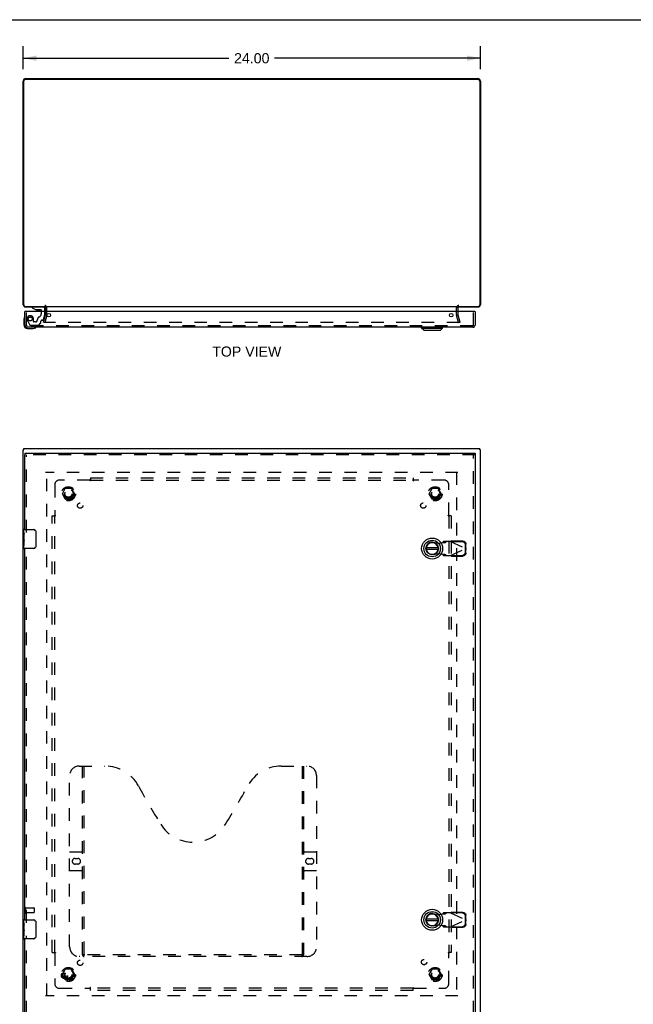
# Model space of a CAD drawing. Header units: inches. Extents: x 0 to 120, y 0 to 78.
# Tile 3 of 4: x 28 to 60, y 26 to 78. Entities that reach past the tile are written whole.
import ezdxf

# ---------------------------------------------------------------- set-up
doc = ezdxf.new("R2010")
doc.units = ezdxf.units.IN
doc.header["$LTSCALE"] = 6.625984
doc.header["$MEASUREMENT"] = 0
doc.linetypes.add('HIDDEN', pattern=[0.2, 0.1, -0.1])
doc.layers.get('0').update_dxf_attribs({"linetype": 'CONTINUOUS'})
for name, color, linetype in [('DEFAULT_2', 8, 'HIDDEN'), ('DIMENSIONS', 7, 'CONTINUOUS'), ('DOOR_ASSEMBLY', 7, 'CONTINUOUS'), ('SUBPANEL', 7, 'CONTINUOUS')]:
    doc.layers.add(name, color=color, linetype=linetype)
doc.styles.get("Standard").update_dxf_attribs({"font": 'arial.ttf'})
doc.dimstyles.new('DIMSTYLE_1', dxfattribs={"dimtxt": 0.531496, "dimasz": 0.708661, "dimexe": 0.09, "dimexo": 0.07, "dimgap": 0.0375, "dimtad": 0, "dimtih": 1, "dimtoh": 1, "dimzin": 4, "dimdsep": 46, "dimtxsty": 'Standard', "dimblk": '_FILLED', "dimblk1": '_FILLED', "dimblk2": '_FILLED', "dimcen": 0.09, "dimadec": 3, "dimazin": 1, "dimtfac": 1, "dimtdec": 3, "dimtofl": 0, "dimtmove": 0, "dimatfit": 3, "dimldrblk": '_FILLED', "dimfxl": 0, "dimtolj": 1, "dimtzin": 4, "dimarcsym": 0})

# ---------------------------------------------------------------- blocks, each defined once
blk = doc.blocks.new('_FILLED')
at = {"color": 0, "linetype": 'ByBlock'}
blk.add_solid([(0, 0), (-1, 0.2), (-1, -0.2)], dxfattribs=at)
blk = doc.blocks.new('*D1')
at = {"layer": 'DIMENSIONS', "color": 2, "linetype": 'Continuous'}
for p, q in [((28.207, 75.362), (28.207, 76.567)), ((52.207, 75.362), (52.207, 76.567)), ((28.207, 75.929), (39.012, 75.929)), ((52.207, 75.929), (41.401, 75.929))]:
    blk.add_line(p, q, dxfattribs=at)
at = {"layer": 'DIMENSIONS', "color": 2, "linetype": 'Continuous', "xscale": 0.7086614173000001, "yscale": 0.7086614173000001, "zscale": 0.7086614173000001, "rotation": 180}
blk.add_blockref('_FILLED', (28.207, 75.929), dxfattribs=at)
at = {"layer": 'DIMENSIONS', "color": 2, "linetype": 'Continuous', "xscale": 0.7086614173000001, "yscale": 0.7086614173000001, "zscale": 0.7086614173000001}
blk.add_blockref('_FILLED', (52.207, 75.929), dxfattribs=at)
at = {"layer": 'DIMENSIONS', "color": 2, "linetype": 'Continuous', "insert": (40.207, 76.195), "char_height": 0.5315, "width": 1.85727, "attachment_point": 2, "line_spacing_factor": 0.9}
blk.add_mtext('24.00', dxfattribs=at)

msp = doc.modelspace()

# ---------------------------------------------------------------- linework, layer by layer
at = {"color": 7, "linetype": 'Continuous'}
for p, q in [((0, 77.953), (120.472, 77.953)), ((28.207, 55.354), (28.24, 55.354)), ((28.24, 55.354), (28.24, 55.429)), ((52.174, 55.354), (52.174, 55.429)), ((52.207, 55.354), (52.174, 55.354))]:
    msp.add_line(p, q, dxfattribs=at)
at = {"color": 3, "linetype": 'Continuous'}
for p, q in [((28.207, 62.983), (28.207, 74.73)), ((28.24, 62.969), (28.24, 74.733)), ((52.094, 74.813), (28.32, 74.813)), ((28.343, 74.866), (52.071, 74.866)), ((52.174, 74.733), (52.174, 62.969)), ((52.207, 74.73), (52.207, 62.983)), ((28.32, 62.889), (29.382, 62.889)), ((28.324, 62.866), (29.369, 62.866)), ((51.032, 62.866), (29.382, 62.866)), ((29.382, 62.623), (29.382, 62.824)), ((51.032, 62.889), (52.094, 62.889)), ((51.032, 62.824), (51.032, 62.623)), ((51.045, 62.866), (52.09, 62.866)), ((28.207, 25.504), (28.207, 55.354)), ((28.24, 55.429), (52.174, 55.429)), ((52.207, 25.504), (52.207, 55.354))]:
    msp.add_line(p, q, dxfattribs=at)
for centre, radius, start, end in [((28.343, 74.73), 0.136, 90, 180), ((28.32, 74.733), 0.08, 90, 180), ((52.071, 74.73), 0.136, 0, 90), ((52.094, 74.733), 0.08, 0, 90), ((28.324, 62.983), 0.117, 180, 270), ((28.32, 62.969), 0.08, 180, 270), ((29.34, 62.824), 0.042, 0, 90), ((51.074, 62.824), 0.042, 90, 180), ((52.09, 62.983), 0.117, 270, 360), ((52.094, 62.969), 0.08, 270, 360)]:
    msp.add_arc(centre, radius, start, end, dxfattribs=at)
at = {"layer": 'DEFAULT_2', "color": 8, "linetype": 'HIDDEN'}
for p, q in [((29.382, 62.465), (29.382, 62.623)), ((29.457, 62.465), (29.457, 62.824)), ((50.957, 62.465), (50.957, 62.824)), ((51.032, 62.623), (51.032, 62.465)), ((29.277, 62.073), (29.381, 62.459)), ((29.35, 62.053), (29.277, 62.073)), ((51.109, 62.053), (29.304, 62.053)), ((29.453, 62.439), (29.35, 62.053)), ((51.064, 62.053), (50.96, 62.439)), ((51.033, 62.459), (51.136, 62.073)), ((51.064, 62.053), (51.136, 62.073)), ((51.032, 54.179), (29.382, 54.179)), ((29.457, 26.679), (29.457, 54.179)), ((50.957, 54.179), (50.957, 26.679)), ((30.264, 53.059), (30.419, 53.326)), ((30.736, 53.331), (30.427, 53.331)), ((30.745, 53.326), (30.899, 53.059)), ((49.514, 53.059), (49.669, 53.326)), ((49.986, 53.331), (49.677, 53.331)), ((49.995, 53.326), (50.149, 53.059)), ((30.419, 52.781), (30.264, 53.049)), ((30.736, 52.776), (30.427, 52.776)), ((30.899, 53.049), (30.745, 52.781)), ((49.669, 52.781), (49.514, 53.049)), ((49.986, 52.776), (49.677, 52.776)), ((50.149, 53.049), (49.995, 52.781)), ((28.282, 31.321), (28.282, 31.037)), ((28.325, 31.321), (28.325, 31.037)), ((28.325, 31.303), (28.772, 31.303)), ((28.325, 31.055), (28.772, 31.055)), ((28.782, 31.293), (28.782, 31.065)), ((30.264, 27.809), (30.419, 28.076)), ((30.736, 28.081), (30.427, 28.081)), ((30.745, 28.076), (30.899, 27.809)), ((49.514, 27.809), (49.669, 28.076)), ((49.986, 28.081), (49.677, 28.081)), ((49.995, 28.076), (50.149, 27.809)), ((30.419, 27.531), (30.264, 27.799)), ((30.736, 27.526), (30.427, 27.526)), ((30.899, 27.799), (30.745, 27.531)), ((49.669, 27.531), (49.514, 27.799)), ((49.986, 27.526), (49.677, 27.526)), ((50.149, 27.799), (49.995, 27.531)), ((51.032, 26.679), (29.382, 26.679))]:
    msp.add_line(p, q, dxfattribs=at)
for points in [[(29.285, 62.077), (29.285, 62.076), (29.285, 62.074), (29.284, 62.073)], [(29.284, 62.073), (29.284, 62.072), (29.285, 62.07), (29.285, 62.069), (29.285, 62.067), (29.286, 62.065), (29.287, 62.064), (29.288, 62.062), (29.289, 62.061), (29.29, 62.059), (29.291, 62.058), (29.293, 62.057), (29.294, 62.056), (29.296, 62.055), (29.297, 62.055)], [(29.304, 62.053), (29.303, 62.053), (29.301, 62.054), (29.299, 62.054), (29.297, 62.055)], [(51.129, 62.073), (51.129, 62.072), (51.129, 62.07), (51.129, 62.069), (51.128, 62.067), (51.128, 62.065), (51.127, 62.064), (51.126, 62.062), (51.125, 62.061), (51.124, 62.059), (51.122, 62.058), (51.121, 62.057), (51.119, 62.056), (51.118, 62.055), (51.116, 62.055), (51.114, 62.054), (51.113, 62.054), (51.111, 62.053), (51.109, 62.053)], [(51.128, 62.077), (51.129, 62.076), (51.129, 62.074), (51.129, 62.073)]]:
    msp.add_lwpolyline(points, dxfattribs=at)
for centre, radius in [((30.582, 53.054), 0.372), ((30.582, 53.054), 0.356), ((49.832, 53.054), 0.372), ((49.832, 53.054), 0.356), ((30.582, 53.054), 0.204), ((30.582, 53.054), 0.183), ((49.832, 53.054), 0.204), ((49.832, 53.054), 0.183), ((30.582, 27.804), 0.372), ((30.582, 27.804), 0.356), ((30.582, 27.804), 0.204), ((30.582, 27.804), 0.183), ((49.832, 27.804), 0.372), ((49.832, 27.804), 0.356), ((49.832, 27.804), 0.204), ((49.832, 27.804), 0.183)]:
    msp.add_circle(centre, radius, dxfattribs=at)
for centre, radius, start, end in [((29.34, 62.824), 0.117, 0, 90), ((51.074, 62.824), 0.117, 90, 180), ((29.357, 62.465), 0.025, 345, 360), ((29.357, 62.465), 0.1, 345, 360), ((51.057, 62.465), 0.1, 180, 195), ((51.057, 62.465), 0.025, 180, 195), ((30.427, 53.321), 0.01, 90.0113, 149.988), ((30.736, 53.321), 0.01, 30.0108, 89.9876), ((49.677, 53.321), 0.01, 90.0113, 149.988), ((49.986, 53.321), 0.01, 30.0108, 89.9876), ((30.273, 53.054), 0.01, 150.0117, 209.9873), ((30.427, 52.786), 0.01, 210.0108, 269.9876), ((30.736, 52.786), 0.01, 270.0113, 329.988), ((30.891, 53.054), 0.01, 330.0117, 29.9873), ((49.523, 53.054), 0.01, 150.0117, 209.9873), ((49.677, 52.786), 0.01, 210.0108, 269.9876), ((49.986, 52.786), 0.01, 270.0113, 329.988), ((50.141, 53.054), 0.01, 330.0117, 29.9873), ((28.303, 31.321), 0.0215, 0, 180), ((28.303, 31.037), 0.0215, 180, 360), ((28.772, 31.293), 0.01, 0, 90), ((28.772, 31.065), 0.01, 270, 360), ((30.427, 28.071), 0.01, 90.0113, 149.988), ((30.736, 28.071), 0.01, 30.0108, 89.9876), ((49.677, 28.071), 0.01, 90.0113, 149.988), ((49.986, 28.071), 0.01, 30.0108, 89.9876), ((30.273, 27.804), 0.01, 150.0117, 209.9873), ((30.427, 27.536), 0.01, 210.0108, 269.9876), ((30.736, 27.536), 0.01, 270.0113, 329.988), ((30.891, 27.804), 0.01, 330.0117, 29.9873), ((49.523, 27.804), 0.01, 150.0117, 209.9873), ((49.677, 27.536), 0.01, 210.0108, 269.9876), ((49.986, 27.536), 0.01, 270.0113, 329.988), ((50.141, 27.804), 0.01, 330.0117, 29.9873)]:
    msp.add_arc(centre, radius, start, end, dxfattribs=at)
at = {"layer": 'DOOR_ASSEMBLY', "color": 3, "linetype": 'Continuous'}
for p, q in [((28.302, 61.915), (28.302, 62.623)), ((51.912, 62.623), (28.317, 62.623)), ((51.927, 62.623), (51.927, 61.915)), ((51.81, 61.798), (28.419, 61.798)), ((28.302, 55.179), (51.927, 55.179)), ((28.302, 51.179), (28.302, 55.104)), ((51.927, 55.104), (51.927, 25.754)), ((28.302, 30.679), (28.302, 50.179)), ((28.302, 25.754), (28.302, 29.679))]:
    msp.add_line(p, q, dxfattribs=at)
at = {"layer": 'DOOR_ASSEMBLY', "color": 7, "linetype": 'Continuous'}
for p, q in [((28.317, 62.623), (28.302, 62.623)), ((28.676, 62.866), (28.676, 62.827)), ((28.676, 62.827), (28.852, 62.728)), ((28.852, 62.728), (29.129, 62.728)), ((28.94, 62.711), (29.08, 62.711)), ((29.16, 62.697), (29.16, 62.623)), ((29.345, 62.623), (29.345, 62.787)), ((51.912, 62.623), (51.927, 62.623)), ((28.242, 62.227), (28.242, 61.938)), ((28.442, 61.738), (28.731, 61.738)), ((49.126, 61.759), (49.126, 61.798)), ((49.126, 61.759), (50.228, 61.759)), ((49.244, 61.64), (49.126, 61.759)), ((49.244, 61.64), (50.11, 61.64)), ((50.11, 61.64), (50.228, 61.759)), ((50.228, 61.759), (50.228, 61.798)), ((28.302, 55.179), (28.302, 55.104)), ((51.927, 55.179), (51.927, 55.104)), ((28.242, 51.02), (28.242, 51.164)), ((28.242, 50.764), (28.242, 51.016)), ((28.251, 50.962), (28.242, 50.962)), ((28.242, 50.794), (28.252, 50.794)), ((28.242, 50.194), (28.242, 50.761)), ((28.245, 50.731), (28.242, 50.731)), ((28.252, 50.794), (28.252, 50.951)), ((28.257, 51.179), (28.767, 51.179)), ((28.867, 51.079), (28.867, 50.279)), ((28.242, 50.599), (28.251, 50.599)), ((28.242, 50.563), (28.252, 50.563)), ((28.242, 50.5), (28.252, 50.5)), ((28.242, 50.333), (28.252, 50.333)), ((28.252, 50.61), (28.252, 50.663)), ((28.252, 50.333), (28.252, 50.563)), ((28.767, 50.179), (28.257, 50.179)), ((49.989, 50.218), (49.364, 50.218)), ((49.364, 50.139), (49.989, 50.139)), ((28.242, 30.52), (28.242, 30.664)), ((28.242, 30.264), (28.242, 30.516)), ((28.257, 30.679), (28.767, 30.679)), ((28.867, 30.579), (28.867, 29.779)), ((49.989, 30.718), (49.364, 30.718)), ((49.364, 30.639), (49.989, 30.639)), ((28.251, 30.462), (28.242, 30.462)), ((28.242, 30.294), (28.252, 30.294)), ((28.242, 29.694), (28.242, 30.261)), ((28.245, 30.231), (28.242, 30.231)), ((28.242, 30.099), (28.251, 30.099)), ((28.242, 30.063), (28.252, 30.063)), ((28.242, 30), (28.252, 30)), ((28.252, 30.294), (28.252, 30.451)), ((28.252, 30.11), (28.252, 30.163)), ((28.252, 29.833), (28.252, 30.063)), ((28.242, 29.833), (28.252, 29.833)), ((28.767, 29.679), (28.257, 29.679))]:
    msp.add_line(p, q, dxfattribs=at)
at = {"layer": 'DOOR_ASSEMBLY', "color": 8, "linetype": 'HIDDEN'}
for p, q in [((28.377, 61.915), (28.377, 62.623)), ((29.266, 62.866), (28.676, 62.866)), ((29.16, 62.623), (29.16, 62.513)), ((29.345, 62.456), (29.345, 62.623)), ((51.852, 61.915), (51.852, 62.623)), ((28.428, 62.15), (28.562, 61.917)), ((28.749, 62.103), (28.749, 62.236)), ((28.859, 62.087), (28.765, 62.087)), ((29.143, 62.04), (29.143, 62.118)), ((29.202, 62.177), (29.246, 62.177)), ((29.276, 62.2), (29.345, 62.456)), ((51.81, 61.873), (28.419, 61.873)), ((28.588, 61.902), (29.001, 61.902)), ((29.022, 61.911), (29.137, 62.026)), ((51.927, 55.104), (28.302, 55.104)), ((28.377, 51.024), (28.377, 55.104)), ((51.852, 25.754), (51.852, 55.104)), ((28.377, 30.524), (28.377, 50.334)), ((49.737, 50.508), (50.031, 50.454)), ((50.031, 50.454), (50.228, 50.492)), ((50.228, 50.492), (50.26, 50.494)), ((50.273, 50.553), (50.232, 50.507)), ((50.232, 50.507), (50.387, 50.507)), ((50.647, 50.553), (50.273, 50.553)), ((50.387, 50.507), (50.429, 50.553)), ((50.647, 50.553), (51.435, 50.179)), ((50.647, 49.805), (51.435, 50.179)), ((50.676, 50.539), (50.695, 50.581)), ((51.266, 50.529), (50.676, 50.539)), ((51.286, 50.571), (50.695, 50.581)), ((51.428, 50.182), (51.425, 50.375)), ((51.425, 49.983), (51.428, 50.176)), ((51.448, 50.223), (51.428, 50.182)), ((51.428, 50.176), (51.448, 50.134)), ((51.439, 50.194), (51.435, 50.179)), ((51.435, 50.179), (51.439, 50.163)), ((51.444, 50.209), (51.439, 50.194)), ((51.439, 50.163), (51.444, 50.149)), ((51.448, 50.223), (51.444, 50.209)), ((51.448, 50.223), (51.445, 50.416)), ((50.031, 49.903), (49.737, 49.849)), ((50.228, 49.865), (50.031, 49.903)), ((50.387, 49.851), (50.232, 49.851)), ((50.232, 49.851), (50.273, 49.805)), ((50.273, 49.805), (50.647, 49.805)), ((50.429, 49.805), (50.387, 49.851)), ((50.663, 49.795), (50.647, 49.805)), ((50.676, 49.818), (51.266, 49.828)), ((50.695, 49.776), (50.676, 49.818)), ((50.695, 49.776), (51.286, 49.786)), ((51.444, 50.149), (51.448, 50.134)), ((51.445, 49.941), (51.448, 50.134)), ((31.147, 38.754), (32.502, 38.754)), ((31.322, 28.844), (31.322, 38.754)), ((31.402, 28.874), (31.402, 38.754)), ((41.752, 38.754), (43.107, 38.754)), ((42.852, 38.754), (42.852, 28.874)), ((42.932, 38.754), (42.932, 28.844)), ((30.647, 29.254), (30.647, 38.254)), ((43.607, 38.254), (43.607, 29.254)), ((30.647, 34.254), (31.282, 34.254)), ((42.972, 34.254), (43.607, 34.254)), ((30.933, 33.904), (31.07, 33.904)), ((43.183, 33.904), (43.32, 33.904)), ((31.282, 33.254), (30.647, 33.254)), ((31.07, 33.604), (30.933, 33.604)), ((43.607, 33.254), (42.972, 33.254)), ((43.32, 33.604), (43.183, 33.604)), ((50.273, 31.053), (50.232, 31.007)), ((50.647, 31.053), (50.273, 31.053)), ((50.387, 31.007), (50.429, 31.053)), ((50.647, 31.053), (51.435, 30.679)), ((50.676, 31.039), (50.695, 31.081)), ((51.266, 31.029), (50.676, 31.039)), ((51.286, 31.071), (50.695, 31.081)), ((49.737, 31.008), (50.031, 30.954)), ((50.031, 30.954), (50.228, 30.992)), ((50.228, 30.992), (50.26, 30.994)), ((50.232, 31.007), (50.387, 31.007)), ((50.647, 30.305), (51.435, 30.679)), ((51.428, 30.682), (51.425, 30.875)), ((51.425, 30.483), (51.428, 30.676)), ((51.448, 30.723), (51.428, 30.682)), ((51.428, 30.676), (51.448, 30.634)), ((51.439, 30.694), (51.435, 30.679)), ((51.435, 30.679), (51.439, 30.663)), ((51.444, 30.709), (51.439, 30.694)), ((51.439, 30.663), (51.444, 30.649)), ((51.448, 30.723), (51.444, 30.709)), ((51.444, 30.649), (51.448, 30.634)), ((51.448, 30.723), (51.445, 30.916)), ((51.445, 30.441), (51.448, 30.634)), ((50.031, 30.403), (49.737, 30.349)), ((50.228, 30.365), (50.031, 30.403)), ((50.387, 30.351), (50.232, 30.351)), ((50.232, 30.351), (50.273, 30.305)), ((50.273, 30.305), (50.647, 30.305)), ((50.429, 30.305), (50.387, 30.351)), ((50.663, 30.295), (50.647, 30.305)), ((50.676, 30.318), (51.266, 30.328)), ((50.695, 30.276), (50.676, 30.318)), ((50.695, 30.276), (51.286, 30.286)), ((28.377, 25.754), (28.377, 29.834)), ((43.107, 28.754), (31.147, 28.754)), ((42.848, 28.834), (31.406, 28.834))]:
    msp.add_line(p, q, dxfattribs=at)
at = {"layer": 'DOOR_ASSEMBLY', "color": 7, "linetype": 'Continuous'}
for points in [[(28.242, 51.02), (28.242, 51.016), (28.243, 51.012), (28.243, 51.007), (28.245, 51.001), (28.246, 50.994), (28.247, 50.986), (28.249, 50.978), (28.25, 50.969), (28.251, 50.96), (28.252, 50.951)], [(28.242, 50.764), (28.242, 50.756), (28.243, 50.749), (28.243, 50.74), (28.244, 50.732), (28.246, 50.723), (28.247, 50.714), (28.248, 50.705), (28.249, 50.696), (28.25, 50.687), (28.251, 50.679), (28.251, 50.671), (28.252, 50.663)], [(28.86, 51.115), (28.862, 51.109), (28.864, 51.103), (28.865, 51.097), (28.866, 51.091), (28.867, 51.085), (28.867, 51.079)], [(28.252, 50.61), (28.251, 50.604), (28.251, 50.598), (28.25, 50.592), (28.25, 50.586), (28.249, 50.58), (28.249, 50.574)], [(28.867, 50.279), (28.867, 50.272), (28.866, 50.266), (28.865, 50.26), (28.864, 50.254), (28.862, 50.248), (28.86, 50.242)], [(28.242, 30.52), (28.242, 30.516), (28.243, 30.512), (28.243, 30.507), (28.245, 30.501), (28.246, 30.494), (28.247, 30.486), (28.249, 30.478), (28.25, 30.469), (28.251, 30.46), (28.252, 30.451)], [(28.86, 30.615), (28.862, 30.609), (28.864, 30.603), (28.865, 30.597), (28.866, 30.591), (28.867, 30.585), (28.867, 30.579)], [(28.242, 30.264), (28.242, 30.256), (28.243, 30.249), (28.243, 30.24), (28.244, 30.232), (28.246, 30.223), (28.247, 30.214), (28.248, 30.205), (28.249, 30.196), (28.25, 30.187), (28.251, 30.179), (28.251, 30.171), (28.252, 30.163)], [(28.252, 30.11), (28.251, 30.104), (28.251, 30.098), (28.25, 30.092), (28.25, 30.086), (28.249, 30.08), (28.249, 30.074)], [(28.867, 29.779), (28.867, 29.772), (28.866, 29.766), (28.865, 29.76), (28.864, 29.754), (28.862, 29.748), (28.86, 29.742)]]:
    msp.add_lwpolyline(points, dxfattribs=at)
at = {"layer": 'DOOR_ASSEMBLY', "color": 8, "linetype": 'HIDDEN'}
for points in [[(50.232, 50.507), (50.232, 50.504), (50.231, 50.502), (50.231, 50.499), (50.23, 50.497), (50.229, 50.494), (50.228, 50.492)], [(50.26, 50.494), (50.276, 50.495), (50.291, 50.496), (50.305, 50.497), (50.319, 50.498), (50.332, 50.499), (50.344, 50.5), (50.354, 50.501), (50.364, 50.502), (50.372, 50.503), (50.378, 50.504), (50.383, 50.505), (50.387, 50.507)], [(50.647, 50.553), (50.663, 50.562), (50.671, 50.567), (50.679, 50.572), (50.687, 50.576), (50.695, 50.581)], [(51.425, 50.375), (51.424, 50.39), (51.421, 50.404), (51.417, 50.419), (51.412, 50.433), (51.405, 50.446), (51.397, 50.459), (51.388, 50.471), (51.377, 50.483), (51.366, 50.493), (51.353, 50.502), (51.34, 50.51), (51.326, 50.516), (51.312, 50.522), (51.297, 50.526), (51.281, 50.528), (51.266, 50.529)], [(51.286, 50.571), (51.301, 50.57), (51.316, 50.567), (51.331, 50.563), (51.346, 50.558), (51.36, 50.551), (51.373, 50.544), (51.385, 50.534), (51.397, 50.524), (51.407, 50.513), (51.417, 50.501), (51.425, 50.488), (51.432, 50.474), (51.437, 50.46), (51.441, 50.446), (51.444, 50.431), (51.445, 50.416)], [(50.387, 49.851), (50.383, 49.852), (50.378, 49.853), (50.372, 49.854), (50.364, 49.855), (50.354, 49.856), (50.344, 49.857), (50.332, 49.858), (50.319, 49.859), (50.305, 49.86), (50.291, 49.861), (50.276, 49.862), (50.26, 49.863), (50.228, 49.865)], [(50.228, 49.865), (50.229, 49.863), (50.23, 49.86), (50.231, 49.858), (50.231, 49.855), (50.232, 49.853), (50.232, 49.851)], [(50.695, 49.776), (50.687, 49.781), (50.679, 49.786), (50.671, 49.79), (50.663, 49.795)], [(51.266, 49.828), (51.281, 49.829), (51.297, 49.832), (51.312, 49.835), (51.326, 49.841), (51.34, 49.847), (51.353, 49.855), (51.366, 49.864), (51.377, 49.874), (51.388, 49.886), (51.397, 49.898), (51.405, 49.911), (51.412, 49.924), (51.417, 49.938), (51.421, 49.953), (51.424, 49.968), (51.425, 49.983)], [(51.445, 49.941), (51.444, 49.926), (51.441, 49.911), (51.437, 49.897), (51.432, 49.883), (51.425, 49.869), (51.417, 49.856), (51.407, 49.844), (51.397, 49.833), (51.385, 49.823), (51.373, 49.814), (51.36, 49.806), (51.346, 49.799), (51.331, 49.794), (51.316, 49.79), (51.301, 49.787), (51.286, 49.786)], [(50.647, 31.053), (50.663, 31.062), (50.671, 31.067), (50.679, 31.072), (50.687, 31.076), (50.695, 31.081)], [(51.425, 30.875), (51.424, 30.89), (51.421, 30.904), (51.417, 30.919), (51.412, 30.933), (51.405, 30.946), (51.397, 30.959), (51.388, 30.971), (51.377, 30.983), (51.366, 30.993), (51.353, 31.002), (51.34, 31.01), (51.326, 31.016), (51.312, 31.022), (51.297, 31.026), (51.281, 31.028), (51.266, 31.029)], [(51.286, 31.071), (51.301, 31.07), (51.316, 31.067), (51.331, 31.063), (51.346, 31.058), (51.36, 31.051), (51.373, 31.044), (51.385, 31.034), (51.397, 31.024), (51.407, 31.013), (51.417, 31.001), (51.425, 30.988), (51.432, 30.974), (51.437, 30.96), (51.441, 30.946), (51.444, 30.931), (51.445, 30.916)], [(50.232, 31.007), (50.232, 31.004), (50.231, 31.002), (50.231, 30.999), (50.23, 30.997), (50.229, 30.994), (50.228, 30.992)], [(50.26, 30.994), (50.276, 30.995), (50.291, 30.996), (50.305, 30.997), (50.319, 30.998), (50.332, 30.999), (50.344, 31), (50.354, 31.001), (50.364, 31.002), (50.372, 31.003), (50.378, 31.004), (50.383, 31.005), (50.387, 31.007)], [(50.387, 30.351), (50.383, 30.352), (50.378, 30.353), (50.372, 30.354), (50.364, 30.355), (50.354, 30.356), (50.344, 30.357), (50.332, 30.358), (50.319, 30.359), (50.305, 30.36), (50.291, 30.361), (50.276, 30.362), (50.26, 30.363), (50.228, 30.365)], [(50.228, 30.365), (50.229, 30.363), (50.23, 30.36), (50.231, 30.358), (50.231, 30.355), (50.232, 30.353), (50.232, 30.351)], [(50.695, 30.276), (50.687, 30.281), (50.679, 30.286), (50.671, 30.29), (50.663, 30.295)], [(51.266, 30.328), (51.281, 30.329), (51.297, 30.332), (51.312, 30.335), (51.326, 30.341), (51.34, 30.347), (51.353, 30.355), (51.366, 30.364), (51.377, 30.374), (51.388, 30.386), (51.397, 30.398), (51.405, 30.411), (51.412, 30.424), (51.417, 30.438), (51.421, 30.453), (51.424, 30.468), (51.425, 30.483)], [(51.445, 30.441), (51.444, 30.426), (51.441, 30.411), (51.437, 30.397), (51.432, 30.383), (51.425, 30.369), (51.417, 30.356), (51.407, 30.344), (51.397, 30.333), (51.385, 30.323), (51.373, 30.314), (51.36, 30.306), (51.346, 30.299), (51.331, 30.294), (51.316, 30.29), (51.301, 30.287), (51.286, 30.286)], [(31.312, 28.874), (31.328, 28.863), (31.344, 28.853), (31.36, 28.845), (31.375, 28.839), (31.391, 28.835), (31.406, 28.834)], [(42.848, 28.834), (42.863, 28.835), (42.878, 28.839), (42.894, 28.845), (42.91, 28.853), (42.926, 28.863), (42.942, 28.874)]]:
    msp.add_lwpolyline(points, dxfattribs=at)
for centre, radius in [((28.577, 62.236), 0.103), ((30.377, 27.754), 0.164), ((30.377, 27.754), 0.124)]:
    msp.add_circle(centre, radius, dxfattribs=at)
at = {"layer": 'DOOR_ASSEMBLY', "color": 3, "linetype": 'Continuous'}
for centre in [(29.552, 62.435), (50.677, 62.435)]:
    msp.add_circle(centre, 0.094, dxfattribs=at)
at = {"layer": 'DOOR_ASSEMBLY', "color": 7, "linetype": 'Continuous'}
for centre, radius in [((49.677, 50.179), 0.551), ((49.677, 50.179), 0.433), ((49.677, 50.179), 0.329), ((49.677, 50.179), 0.317), ((49.677, 30.679), 0.551), ((49.677, 30.679), 0.433), ((49.677, 30.679), 0.329), ((49.677, 30.679), 0.317)]:
    msp.add_circle(centre, radius, dxfattribs=at)
for centre, radius, start, end in [((28.94, 62.801), 0.09, 234.8123, 270), ((29.08, 62.801), 0.09, 270, 304.9232), ((29.129, 62.697), 0.031, 0, 90), ((29.266, 62.787), 0.079, 0, 90), ((28.492, 62.227), 0.25, 149.1101, 180), ((28.29, 62.348), 0.015, 96.3796, 149.1101), ((28.287, 62.348), 0.015, 0, 83.6204), ((28.442, 61.938), 0.2, 180, 270), ((28.731, 61.988), 0.25, 270, 300.8899), ((28.852, 61.783), 0.015, 6.3796, 90), ((28.852, 61.786), 0.015, 300.8899, 353.6204), ((28.257, 51.164), 0.015, 90, 180), ((28.767, 51.079), 0.1, 21.1999, 90), ((28.257, 50.194), 0.015, 180, 270), ((28.767, 50.279), 0.1, 270, 338.7946), ((49.677, 50.179), 0.315, 10.0787, 349.9213), ((28.257, 30.664), 0.015, 90, 180), ((28.767, 30.579), 0.1, 21.1999, 90), ((49.677, 30.679), 0.315, 10.0787, 349.9213), ((28.257, 29.694), 0.015, 180, 270), ((28.767, 29.779), 0.1, 270, 338.7946)]:
    msp.add_arc(centre, radius, start, end, dxfattribs=at)
at = {"layer": 'DOOR_ASSEMBLY', "color": 8, "linetype": 'HIDDEN'}
for centre, radius, start, end in [((28.577, 62.236), 0.172, 0, 210), ((28.765, 62.103), 0.016, 180, 270), ((28.859, 62.177), 0.09, 270, 360), ((29.134, 62.177), 0.185, 115.7418, 180), ((28.972, 62.513), 0.188, 295.7418, 360), ((29.202, 62.118), 0.059, 90, 180), ((29.246, 62.208), 0.031, 270, 345), ((28.419, 61.915), 0.042, 180, 270), ((28.588, 61.932), 0.03, 210, 270), ((29.001, 61.932), 0.03, 270, 315), ((29.123, 62.04), 0.02, 315, 360), ((51.81, 61.915), 0.042, 270, 360), ((49.677, 50.179), 0.335, 79.673, 280.327), ((31.147, 38.254), 0.5, 90, 180), ((32.502, 36.754), 2, 28.4813, 90), ((41.752, 36.754), 2, 90, 151.5187), ((43.107, 38.254), 0.5, 0, 90), ((68.81, 56.452), 39.307, 208.4813, 211.8705), ((5.444, 56.452), 39.307, 328.1295, 331.5187), ((37.127, 36.754), 2, 211.8705, 328.1295), ((31.282, 34.294), 0.04, 270, 360), ((42.972, 34.294), 0.04, 180, 270), ((30.933, 33.754), 0.15, 90, 270), ((31.07, 33.754), 0.15, 270, 90), ((43.183, 33.754), 0.15, 90, 270), ((43.32, 33.754), 0.15, 270, 90), ((31.282, 33.214), 0.04, 0, 90), ((42.972, 33.214), 0.04, 90, 180), ((49.677, 30.679), 0.335, 79.673, 280.327), ((31.147, 29.254), 0.5, 180, 270), ((43.107, 29.254), 0.5, 270, 360), ((31.412, 28.844), 0.09, 180, 270), ((31.442, 28.874), 0.04, 180, 270), ((42.812, 28.874), 0.04, 270, 360), ((42.842, 28.844), 0.09, 270, 360)]:
    msp.add_arc(centre, radius, start, end, dxfattribs=at)
at = {"layer": 'DOOR_ASSEMBLY', "color": 3, "linetype": 'Continuous'}
for centre, start, end in [((28.419, 61.915), 180, 270), ((51.81, 61.915), 270, 360)]:
    msp.add_arc(centre, 0.117, start, end, dxfattribs=at)
at = {"layer": 'DOOR_ASSEMBLY', "color": 7, "linetype": 'Continuous'}
for centre in [(28.442, 50.597), (28.442, 30.097)]:
    msp.add_ellipse(centre, major_axis=(0.2, 0), ratio=0.432808, start_param=3.141593, end_param=3.403409, dxfattribs=at)
at = {"layer": 'SUBPANEL', "color": 8, "linetype": 'HIDDEN'}
for p, q in [((31.738, 53.897), (31.738, 53.811)), ((31.738, 53.897), (48.676, 53.897)), ((31.738, 53.731), (31.738, 53.811)), ((48.676, 53.897), (48.676, 53.811)), ((48.676, 53.731), (48.676, 53.811)), ((29.863, 53.522), (29.863, 51.933)), ((31.703, 53.772), (30.113, 53.772)), ((31.738, 53.772), (48.676, 53.772)), ((50.301, 53.772), (48.711, 53.772)), ((50.551, 51.933), (50.551, 53.522)), ((29.738, 28.96), (29.738, 51.897)), ((29.738, 51.897), (29.824, 51.897)), ((29.824, 51.897), (29.904, 51.897)), ((29.863, 28.96), (29.863, 51.897)), ((50.51, 51.897), (50.589, 51.897)), ((50.551, 51.897), (50.551, 28.96)), ((50.676, 51.897), (50.589, 51.897)), ((50.676, 51.897), (50.676, 28.96)), ((29.738, 28.96), (29.824, 28.96)), ((29.824, 28.96), (29.904, 28.96)), ((50.51, 28.96), (50.589, 28.96)), ((50.676, 28.96), (50.589, 28.96)), ((29.863, 28.924), (29.863, 27.335)), ((50.551, 27.335), (50.551, 28.924)), ((30.113, 27.085), (31.703, 27.085)), ((31.738, 27.046), (31.738, 27.126)), ((48.676, 27.085), (31.738, 27.085)), ((31.738, 26.96), (31.738, 27.046)), ((48.676, 26.96), (31.738, 26.96)), ((48.676, 27.046), (48.676, 27.126)), ((48.676, 26.96), (48.676, 27.046)), ((48.711, 27.085), (50.301, 27.085))]:
    msp.add_line(p, q, dxfattribs=at)
for points in [[(31.714, 53.784), (31.712, 53.782), (31.711, 53.781), (31.709, 53.779), (31.708, 53.778), (31.706, 53.776), (31.705, 53.775), (31.704, 53.773), (31.703, 53.772)], [(31.721, 53.791), (31.717, 53.787), (31.714, 53.784)], [(31.738, 53.811), (31.737, 53.809), (31.735, 53.807), (31.734, 53.806), (31.733, 53.804), (31.732, 53.802), (31.73, 53.801), (31.729, 53.799), (31.728, 53.798), (31.726, 53.796), (31.725, 53.795), (31.724, 53.794), (31.722, 53.792), (31.721, 53.791)], [(48.676, 53.811), (48.677, 53.809), (48.678, 53.807), (48.679, 53.806), (48.681, 53.804), (48.682, 53.802), (48.683, 53.801), (48.685, 53.799), (48.686, 53.798), (48.687, 53.796), (48.689, 53.795), (48.69, 53.794), (48.691, 53.792), (48.693, 53.791), (48.698, 53.786)], [(48.698, 53.786), (48.7, 53.784), (48.701, 53.782), (48.703, 53.781), (48.705, 53.779), (48.706, 53.778), (48.707, 53.776), (48.709, 53.775), (48.71, 53.773), (48.711, 53.772)], [(31.713, 53.758), (31.711, 53.76), (31.71, 53.762), (31.709, 53.764), (31.707, 53.766), (31.706, 53.768), (31.705, 53.77), (31.704, 53.771), (31.703, 53.772)], [(31.738, 53.731), (31.737, 53.732), (31.735, 53.733), (31.734, 53.733), (31.732, 53.734), (31.731, 53.735), (31.73, 53.736), (31.728, 53.737), (31.727, 53.738), (31.726, 53.739), (31.725, 53.74), (31.723, 53.742), (31.722, 53.743), (31.721, 53.745), (31.72, 53.747), (31.719, 53.748), (31.717, 53.75), (31.716, 53.752), (31.715, 53.754), (31.713, 53.758)], [(48.676, 53.731), (48.677, 53.732), (48.678, 53.733), (48.68, 53.733), (48.681, 53.734), (48.683, 53.735), (48.684, 53.736), (48.685, 53.737), (48.686, 53.738), (48.688, 53.739), (48.689, 53.74), (48.69, 53.742), (48.692, 53.743), (48.693, 53.745), (48.694, 53.747), (48.695, 53.748), (48.696, 53.75), (48.697, 53.752), (48.699, 53.754)], [(48.699, 53.754), (48.701, 53.758), (48.702, 53.76), (48.704, 53.762), (48.705, 53.764), (48.706, 53.766), (48.707, 53.768), (48.709, 53.77), (48.71, 53.771), (48.711, 53.772)], [(29.824, 51.897), (29.826, 51.899), (29.828, 51.9), (29.83, 51.901), (29.831, 51.902), (29.833, 51.904), (29.835, 51.905), (29.836, 51.906), (29.838, 51.908), (29.839, 51.909), (29.84, 51.91), (29.842, 51.912), (29.843, 51.913), (29.844, 51.914), (29.85, 51.92)], [(29.85, 51.92), (29.851, 51.922), (29.853, 51.923), (29.855, 51.925), (29.856, 51.926), (29.858, 51.928), (29.859, 51.929), (29.861, 51.931), (29.862, 51.932), (29.863, 51.933)], [(29.881, 51.92), (29.877, 51.923), (29.875, 51.924), (29.873, 51.925), (29.871, 51.927), (29.869, 51.928), (29.867, 51.929), (29.866, 51.93), (29.864, 51.932), (29.863, 51.933)], [(29.904, 51.897), (29.903, 51.899), (29.903, 51.9), (29.902, 51.902), (29.901, 51.903), (29.901, 51.904), (29.9, 51.906), (29.899, 51.907), (29.898, 51.908), (29.896, 51.91), (29.895, 51.911), (29.893, 51.912), (29.892, 51.913), (29.89, 51.914), (29.889, 51.916), (29.887, 51.917), (29.885, 51.918), (29.883, 51.919), (29.881, 51.92)], [(50.51, 51.897), (50.51, 51.899), (50.511, 51.9), (50.512, 51.902), (50.512, 51.903), (50.513, 51.904), (50.514, 51.906), (50.515, 51.907), (50.516, 51.908), (50.517, 51.91), (50.519, 51.911), (50.52, 51.912), (50.522, 51.913), (50.523, 51.914), (50.525, 51.916), (50.527, 51.917), (50.528, 51.918), (50.53, 51.919), (50.532, 51.92), (50.536, 51.923)], [(50.536, 51.923), (50.538, 51.924), (50.54, 51.925), (50.542, 51.927), (50.544, 51.928), (50.546, 51.929), (50.548, 51.93), (50.549, 51.932), (50.551, 51.933)], [(50.562, 51.922), (50.561, 51.923), (50.559, 51.925), (50.557, 51.926), (50.556, 51.928), (50.554, 51.929), (50.553, 51.931), (50.552, 51.932), (50.551, 51.933)], [(50.569, 51.914), (50.565, 51.918), (50.562, 51.922)], [(50.589, 51.897), (50.587, 51.899), (50.586, 51.9), (50.584, 51.901), (50.582, 51.902), (50.581, 51.904), (50.579, 51.905), (50.577, 51.906), (50.576, 51.908), (50.575, 51.909), (50.573, 51.91), (50.572, 51.912), (50.571, 51.913), (50.569, 51.914)], [(29.824, 28.96), (29.826, 28.959), (29.828, 28.957), (29.83, 28.956), (29.831, 28.955), (29.833, 28.953), (29.835, 28.952), (29.836, 28.951), (29.838, 28.949), (29.839, 28.948), (29.84, 28.947), (29.842, 28.945), (29.843, 28.944), (29.844, 28.943)], [(29.904, 28.96), (29.903, 28.958), (29.903, 28.957), (29.902, 28.956), (29.901, 28.954), (29.901, 28.953), (29.9, 28.952), (29.899, 28.95), (29.898, 28.949), (29.896, 28.948), (29.895, 28.946), (29.893, 28.945), (29.892, 28.944), (29.89, 28.943), (29.889, 28.942), (29.887, 28.94), (29.885, 28.939), (29.883, 28.938), (29.881, 28.937), (29.877, 28.934)], [(50.51, 28.96), (50.51, 28.958), (50.511, 28.957), (50.512, 28.956), (50.512, 28.954), (50.513, 28.953), (50.514, 28.952), (50.515, 28.95), (50.516, 28.949), (50.517, 28.948), (50.519, 28.946), (50.52, 28.945), (50.522, 28.944), (50.523, 28.943), (50.525, 28.942), (50.527, 28.94), (50.528, 28.939), (50.53, 28.938), (50.532, 28.937)], [(50.589, 28.96), (50.587, 28.959), (50.586, 28.957), (50.584, 28.956), (50.582, 28.955), (50.581, 28.953), (50.579, 28.952), (50.577, 28.951), (50.576, 28.949), (50.575, 28.948), (50.573, 28.947), (50.572, 28.945), (50.571, 28.944), (50.569, 28.943), (50.564, 28.937)], [(29.844, 28.943), (29.848, 28.939), (29.851, 28.936)], [(29.851, 28.936), (29.853, 28.934), (29.855, 28.932), (29.856, 28.931), (29.858, 28.929), (29.859, 28.928), (29.861, 28.927), (29.862, 28.925), (29.863, 28.924)], [(29.877, 28.934), (29.875, 28.933), (29.873, 28.932), (29.871, 28.931), (29.869, 28.929), (29.867, 28.928), (29.866, 28.927), (29.864, 28.926), (29.863, 28.924)], [(50.532, 28.937), (50.536, 28.934), (50.538, 28.933), (50.54, 28.932), (50.542, 28.931), (50.544, 28.929), (50.546, 28.928), (50.548, 28.927), (50.549, 28.926), (50.551, 28.924)], [(50.564, 28.937), (50.562, 28.936), (50.561, 28.934), (50.559, 28.932), (50.557, 28.931), (50.556, 28.929), (50.554, 28.928), (50.553, 28.927), (50.552, 28.925), (50.551, 28.924)], [(31.715, 27.103), (31.713, 27.099), (31.711, 27.097), (31.71, 27.095), (31.709, 27.093), (31.707, 27.091), (31.706, 27.089), (31.705, 27.088), (31.704, 27.086), (31.703, 27.085)], [(31.715, 27.072), (31.714, 27.073), (31.712, 27.075), (31.711, 27.076), (31.709, 27.078), (31.708, 27.08), (31.706, 27.081), (31.705, 27.082), (31.704, 27.084), (31.703, 27.085)], [(31.738, 27.126), (31.737, 27.125), (31.735, 27.125), (31.734, 27.124), (31.732, 27.123), (31.731, 27.122), (31.73, 27.121), (31.728, 27.12), (31.727, 27.119), (31.726, 27.118), (31.725, 27.117), (31.723, 27.115), (31.722, 27.114), (31.721, 27.112), (31.72, 27.111), (31.719, 27.109), (31.717, 27.107), (31.716, 27.105), (31.715, 27.103)], [(31.738, 27.046), (31.737, 27.048), (31.735, 27.05), (31.734, 27.051), (31.733, 27.053), (31.732, 27.055), (31.73, 27.056), (31.729, 27.058), (31.728, 27.059), (31.726, 27.061), (31.725, 27.062), (31.724, 27.063), (31.722, 27.065), (31.721, 27.066), (31.715, 27.072)], [(48.676, 27.126), (48.677, 27.125), (48.678, 27.125), (48.68, 27.124), (48.681, 27.123), (48.683, 27.122), (48.684, 27.121), (48.685, 27.12), (48.686, 27.119), (48.688, 27.118), (48.689, 27.117), (48.69, 27.115), (48.692, 27.114), (48.693, 27.112), (48.694, 27.111), (48.695, 27.109), (48.696, 27.107), (48.697, 27.105), (48.699, 27.103), (48.701, 27.099)], [(48.676, 27.046), (48.677, 27.048), (48.678, 27.05), (48.679, 27.051), (48.681, 27.053), (48.682, 27.055), (48.683, 27.056), (48.685, 27.058), (48.686, 27.059), (48.687, 27.061), (48.689, 27.062), (48.69, 27.063), (48.691, 27.065), (48.693, 27.066)], [(48.693, 27.066), (48.697, 27.07), (48.7, 27.073)], [(48.7, 27.073), (48.701, 27.075), (48.703, 27.076), (48.705, 27.078), (48.706, 27.08), (48.707, 27.081), (48.709, 27.082), (48.71, 27.084), (48.711, 27.085)], [(48.701, 27.099), (48.702, 27.097), (48.704, 27.095), (48.705, 27.093), (48.706, 27.091), (48.707, 27.089), (48.709, 27.088), (48.71, 27.086), (48.711, 27.085)]]:
    msp.add_lwpolyline(points, dxfattribs=at)
for centre, radius in [((30.582, 53.054), 0.25), ((49.832, 53.054), 0.25), ((31.201, 52.435), 0.141), ((49.213, 52.435), 0.141), ((31.201, 28.422), 0.141), ((49.252, 28.459), 0.141), ((30.582, 27.804), 0.25), ((49.832, 27.804), 0.25)]:
    msp.add_circle(centre, radius, dxfattribs=at)
for centre, start, end in [((30.113, 53.522), 90, 180), ((50.301, 53.522), 0, 90), ((30.113, 27.335), 180, 270), ((50.301, 27.335), 270, 360)]:
    msp.add_arc(centre, 0.25, start, end, dxfattribs=at)

# ---------------------------------------------------------------- texts
at = {"layer": 'DIMENSIONS', "color": 2, "linetype": 'Continuous', "insert": (39.946, 60.789), "char_height": 0.5315, "width": 3.62168, "attachment_point": 2, "line_spacing_factor": 0.9}
msp.add_mtext('TOP VIEW', dxfattribs=at)

# ---------------------------------------------------------------- dimensions: what is measured, and where the dimension line sits
at = {"layer": 'DIMENSIONS', "color": 2, "linetype": 'Continuous'}
dim = msp.add_linear_dim(base=(52.207, 75.929), p1=(28.207, 76.637), p2=(52.207, 76.637), dimstyle='DIMSTYLE_1', dxfattribs=at)
dim.commit()
dim.dimension.update_dxf_attribs({"geometry": '*D1', "text_midpoint": (40.2, 75.926), "dimtype": 160})

doc.saveas('drawing.dxf')
